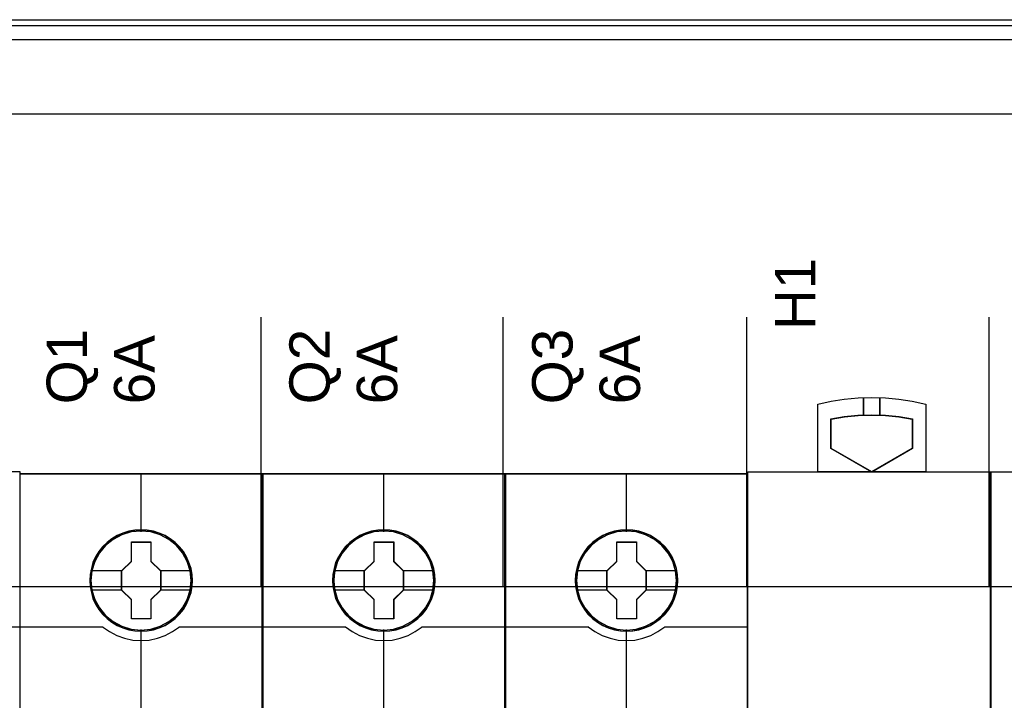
# Model space of a CAD drawing. Extents: x -558982 to 5119495, y -5290134 to 97908.
# Tile 96 of 256: x -478522 to -477792, y -20848 to -20344. Entities that reach past the tile are written whole.
import ezdxf

# ---------------------------------------------------------------- set-up
doc = ezdxf.new("R2010")
doc.units = 0
doc.header["$MEASUREMENT"] = 0
doc.layers.get('0').update_dxf_attribs({"color": 252})
doc.layers.add('45', color=8, linetype='Continuous')
doc.layers.add('50', color=7, linetype='Continuous')
doc.styles.get("Standard").update_dxf_attribs({"font": 'arial.ttf', "bigfont": 'BIGFONT.SHX'})

# ---------------------------------------------------------------- blocks, each defined once
blk = doc.blocks.new('*U1040')
at = {"layer": '50', "color": 7}
for points in [[(55.98194, -85.921426), (391.762235, -85.921426), (391.762235, -735.000783), (55.98194, -735.000783), (55.98194, -85.921426)], [(59.825943, -92.486155), (387.918232, -92.486155), (387.918232, -379.414356), (59.825943, -379.414356), (59.825943, -92.486155)]]:
    blk.add_lwpolyline(points, dxfattribs=at)
blk = doc.blocks.new('*U1042')
at = {"layer": '50', "color": 7}
for points in [[(64.001505, -85.500372), (383.999821, -85.500372)], [(379.969373, -86.991273), (67.968952, -86.991273)], [(379.969373, -86.991273), (67.968952, -86.991273)], [(61.983887, -127.5157), (386.017439, -127.5157)], [(379.969373, -86.991273), (67.968952, -86.991273)], [(61.983887, -127.5157), (386.017439, -127.5157)], [(133.909161, -127.558071), (133.909161, -107.546106)], [(151.864631, -127.558071), (151.864631, -107.546106)], [(169.926144, -127.558071), (169.926144, -107.546106)], [(187.900172, -127.558071), (187.900172, -107.546106)]]:
    blk.add_lwpolyline(points, dxfattribs=at)
blk = doc.blocks.new('*U1044')
at = {"layer": '45', "color": 7}
blk.add_lwpolyline([(79.996615, -118.986054), (98.004586, -118.986054), (98.004586, -118.986054), (116.00671, -118.986054), (116.00671, -118.986054), (116.00671, -202.010419), (116.00671, -202.010419), (98.004586, -202.010419), (98.004586, -202.010419), (79.996615, -202.010419), (79.996615, -202.010419), (61.994491, -202.010419), (61.994491, -202.010419), (61.994491, -118.986054), (61.994491, -118.986054), (79.996615, -118.986054), (79.996615, -118.986054)], close=True, dxfattribs=at)
at = {"layer": '45', "color": 251}
blk.add_lwpolyline([(109.821842, -130.492205), (116.00671, -130.492205)], dxfattribs=at)
blk = doc.blocks.new('*U1045')
at = {"layer": '45', "color": 7}
for points in [[(133.996645, -119.158183), (116.00671, -119.158183), (116.00671, -200.929979), (133.996645, -200.929979), (133.996645, -119.158183)], [(133.975436, -119.179368), (116.025268, -119.179368), (116.025268, -200.908794), (133.975436, -200.908794), (133.975436, -119.179368)], [(128.808566, -127.065624), (128.786238, -126.613831), (128.713673, -126.162037), (128.557379, -125.726773), (128.373174, -125.308038), (128.138732, -124.916851), (127.859635, -124.569741), (127.524718, -124.25018), (127.15631, -123.969186), (126.787901, -123.726761), (126.352509, -123.539432), (125.917117, -123.412709), (125.459397, -123.324554), (125.00726, -123.302516), (124.54954, -123.324554), (124.102984, -123.412709), (123.650846, -123.539432), (123.237782, -123.726761), (122.847046, -123.969186), (122.484219, -124.25018), (122.14372, -124.569741), (121.881369, -124.916851), (121.635763, -125.308038), (121.434813, -125.726773), (121.317592, -126.162037), (121.228281, -126.613831), (121.194789, -127.065624), (121.228281, -127.511908), (121.317592, -127.952682), (121.434813, -128.387946), (121.635763, -128.801172), (121.881369, -129.197868), (122.14372, -129.555997), (122.484219, -129.875558), (122.847046, -130.156552), (123.237782, -130.387958), (123.650846, -130.575287), (124.102984, -130.707519), (124.54954, -130.801184), (125.00726, -130.823222), (125.459397, -130.801184), (125.917117, -130.707519), (126.352509, -130.575287), (126.787901, -130.387958), (127.15631, -130.156552), (127.524718, -129.875558), (127.859635, -129.555997), (128.138732, -129.197868), (128.373174, -128.801172), (128.557379, -128.387946), (128.713673, -127.952682), (128.786238, -127.511908), (128.808566, -127.065624)], [(128.808566, -127.065624), (128.786238, -126.613831), (128.713673, -126.162037), (128.557379, -125.726773), (128.373174, -125.308038), (128.138732, -124.916851), (127.859635, -124.569741), (127.524718, -124.25018), (127.15631, -123.969186), (126.787901, -123.726761), (126.352509, -123.539432), (125.917117, -123.412709), (125.459397, -123.324554), (125.00726, -123.302516), (124.54954, -123.324554), (124.102984, -123.412709), (123.650846, -123.539432), (123.237782, -123.726761), (122.847046, -123.969186), (122.484219, -124.25018), (122.14372, -124.569741), (121.881369, -124.916851), (121.635763, -125.308038), (121.434813, -125.726773), (121.317592, -126.162037), (121.228281, -126.613831), (121.194789, -127.065624), (121.228281, -127.511908), (121.317592, -127.952682), (121.434813, -128.387946), (121.635763, -128.801172), (121.881369, -129.197868), (122.14372, -129.555997), (122.484219, -129.875558), (122.847046, -130.156552), (123.237782, -130.387958), (123.650846, -130.575287), (124.102984, -130.707519), (124.54954, -130.801184), (125.00726, -130.823222), (125.459397, -130.801184), (125.917117, -130.707519), (126.352509, -130.575287), (126.787901, -130.387958), (127.15631, -130.156552), (127.524718, -129.875558), (127.859635, -129.555997), (128.138732, -129.197868), (128.373174, -128.801172), (128.557379, -128.387946), (128.713673, -127.952682), (128.786238, -127.511908), (128.808566, -127.065624)], [(124.286472, -124.20553), (125.739076, -124.20553), (125.739076, -125.635029), (126.459748, -126.341499), (126.459748, -127.770998), (125.739076, -128.488507), (125.739076, -129.906967), (124.286472, -129.906967), (124.286472, -128.488507), (123.54891, -127.770998), (123.54891, -126.341499), (124.286472, -125.635029), (124.286472, -124.20553)], [(124.286472, -124.20553), (125.739076, -124.20553), (125.739076, -124.20553), (125.739076, -125.635029), (125.739076, -125.635029), (126.459748, -126.341499), (126.459748, -126.341499), (126.459748, -127.770998), (126.459748, -127.770998), (125.739076, -128.488507), (125.739076, -128.488507), (125.739076, -129.906967), (125.739076, -129.906967), (124.286472, -129.906967), (124.286472, -129.906967), (124.286472, -128.488507), (124.286472, -128.488507), (123.54891, -127.770998), (123.54891, -127.770998), (123.54891, -126.341499), (123.54891, -126.341499), (124.286472, -125.635029), (124.286472, -125.635029), (124.286472, -124.20553), (124.286472, -124.20553)], [(124.295625, -124.224067), (125.729708, -124.224067), (125.729708, -125.64427), (126.44119, -126.346147), (126.44119, -127.76635), (125.729708, -128.479194), (125.729708, -129.88843), (124.295625, -129.88843), (124.295625, -128.479194), (123.567467, -127.76635), (123.567467, -126.346147), (124.295625, -125.64427), (124.295625, -124.224067)]]:
    blk.add_lwpolyline(points, close=True, dxfattribs=at)
at = {"layer": '45', "color": 139}
for points in [[(133.996645, -119.158183), (116.00671, -119.158183), (116.00671, -200.929979), (133.996645, -200.929979), (133.996645, -119.158183)], [(128.790009, -127.064285), (128.76779, -126.614878), (128.695578, -126.165471), (128.540046, -125.732506), (128.356739, -125.315982), (128.12344, -124.926861), (127.845703, -124.581585), (127.512419, -124.263712), (127.145806, -123.984202), (126.779194, -123.743057), (126.345924, -123.556717), (125.912655, -123.430664), (125.457166, -123.342975), (125.007232, -123.321053), (124.551744, -123.342975), (124.107365, -123.430664), (123.657431, -123.556717), (123.24638, -123.743057), (122.857549, -123.984202), (122.496491, -124.263712), (122.157652, -124.581585), (121.896579, -124.926861), (121.652171, -125.315982), (121.4522, -125.732506), (121.335551, -126.165471), (121.246675, -126.614878), (121.213346, -127.064285), (121.246675, -127.508212), (121.335551, -127.946658), (121.4522, -128.379623), (121.652171, -128.790666), (121.896579, -129.185268), (122.157652, -129.541505), (122.496491, -129.859378), (122.857549, -130.138888), (123.24638, -130.369072), (123.657431, -130.555411), (124.107365, -130.686945), (124.551744, -130.780115), (125.007232, -130.802037), (125.457166, -130.780115), (125.912655, -130.686945), (126.345924, -130.555411), (126.779194, -130.369072), (127.145806, -130.138888), (127.512419, -129.859378), (127.845703, -129.541505), (128.12344, -129.185268), (128.356739, -128.790666), (128.540046, -128.379623), (128.695578, -127.946658), (128.76779, -127.508212), (128.790009, -127.064285)], [(128.721082, -127.065517), (128.642896, -126.343578), (128.436263, -125.660216), (128.095597, -125.026452), (127.626482, -124.469843), (127.068013, -124.012431), (126.425774, -123.676261), (125.727687, -123.461332), (125.001678, -123.3952), (124.275668, -123.461332), (123.577581, -123.676261), (122.940927, -124.012431), (122.376873, -124.469843), (121.907759, -125.026452), (121.567093, -125.660216), (121.360459, -126.343578), (121.282273, -127.065517), (121.360459, -127.781945), (121.567093, -128.470819), (121.907759, -129.099071), (122.376873, -129.655681), (122.940927, -130.107582), (123.577581, -130.449263), (124.275668, -130.65868), (125.001678, -130.735834), (125.727687, -130.65868), (126.425774, -130.449263), (127.068013, -130.107582), (127.626482, -129.655681), (128.095597, -129.099071), (128.436263, -128.470819), (128.642896, -127.781945), (128.721082, -127.065517)], [(128.713129, -127.05879), (128.640548, -126.3426), (128.433973, -125.659464), (128.087819, -125.020402), (127.630003, -124.463977), (127.066108, -124.012226), (126.418465, -123.670658), (125.720575, -123.46131), (124.994769, -123.3952), (124.274546, -123.46131), (123.582239, -123.670658), (122.934597, -124.012226), (122.370701, -124.463977), (121.912885, -125.020402), (121.566731, -125.659464), (121.354573, -126.3426), (121.287575, -127.05879), (121.354573, -127.774981), (121.566731, -128.463626), (121.912885, -129.09167), (122.370701, -129.653604), (122.934597, -130.105355), (123.582239, -130.441413), (124.274546, -130.65627), (124.994769, -130.72789), (125.720575, -130.65627), (126.418465, -130.441413), (127.066108, -130.105355), (127.630003, -129.653604), (128.087819, -129.09167), (128.433973, -128.463626), (128.640548, -127.774981), (128.713129, -127.05879)]]:
    blk.add_lwpolyline(points, close=True, dxfattribs=at)
for points in [[(124.975167, -119.158183), (124.975167, -123.440219)], [(116.00671, -130.486909), (122.19423, -130.486909)], [(122.154464, -130.486909), (122.657901, -130.845599), (123.206087, -131.135967), (123.782242, -131.33524), (124.39196, -131.471883), (124.996084, -131.511738), (125.611395, -131.471883), (126.221113, -131.33524), (126.797268, -131.135967), (127.334267, -130.845599), (127.848891, -130.486909)], [(124.975167, -130.682871), (124.975167, -137.912283)], [(127.806474, -130.486909), (133.996645, -130.486909)]]:
    blk.add_lwpolyline(points, dxfattribs=at)
at = {"layer": '45', "color": 7}
for points in [[(121.266367, -126.326687), (123.588675, -126.326687)], [(126.419982, -126.326687), (128.736988, -126.326687)], [(121.266367, -127.746088), (123.588675, -127.746088)], [(126.419982, -127.746088), (128.736988, -127.746088)]]:
    blk.add_lwpolyline(points, dxfattribs=at)
blk = doc.blocks.new('*U1046')
at = {"layer": '45', "color": 7}
for points in [[(151.994532, -119.158183), (134.007249, -119.158183), (134.007249, -200.929979), (151.994532, -200.929979), (151.994532, -119.158183)], [(146.809105, -127.065624), (146.786769, -126.613831), (146.714178, -126.162037), (146.55783, -125.726773), (146.373561, -125.308038), (146.139038, -124.916851), (145.859843, -124.569741), (145.52481, -124.25018), (145.156273, -123.969186), (144.787736, -123.726761), (144.352192, -123.539432), (143.916649, -123.412709), (143.45877, -123.324554), (143.006474, -123.302516), (142.548595, -123.324554), (142.101884, -123.412709), (141.649589, -123.539432), (141.236381, -123.726761), (140.845508, -123.969186), (140.482555, -124.25018), (140.141938, -124.569741), (139.879495, -124.916851), (139.633804, -125.308038), (139.432784, -125.726773), (139.315522, -126.162037), (139.22618, -126.613831), (139.192677, -127.065624), (139.22618, -127.511908), (139.315522, -127.952682), (139.432784, -128.387946), (139.633804, -128.801172), (139.879495, -129.197868), (140.141938, -129.555997), (140.482555, -129.875558), (140.845508, -130.156552), (141.236381, -130.387958), (141.649589, -130.575287), (142.101884, -130.707519), (142.548595, -130.801184), (143.006474, -130.823222), (143.45877, -130.801184), (143.916649, -130.707519), (144.352192, -130.575287), (144.787736, -130.387958), (145.156273, -130.156552), (145.52481, -129.875558), (145.859843, -129.555997), (146.139038, -129.197868), (146.373561, -128.801172), (146.55783, -128.387946), (146.714178, -127.952682), (146.786769, -127.511908), (146.809105, -127.065624)], [(146.809105, -127.065624), (146.786769, -126.613831), (146.714178, -126.162037), (146.55783, -125.726773), (146.373561, -125.308038), (146.139038, -124.916851), (145.859843, -124.569741), (145.52481, -124.25018), (145.156273, -123.969186), (144.787736, -123.726761), (144.352192, -123.539432), (143.916649, -123.412709), (143.45877, -123.324554), (143.006474, -123.302516), (142.548595, -123.324554), (142.101884, -123.412709), (141.649589, -123.539432), (141.236381, -123.726761), (140.845508, -123.969186), (140.482555, -124.25018), (140.141938, -124.569741), (139.879495, -124.916851), (139.633804, -125.308038), (139.432784, -125.726773), (139.315522, -126.162037), (139.22618, -126.613831), (139.192677, -127.065624), (139.22618, -127.511908), (139.315522, -127.952682), (139.432784, -128.387946), (139.633804, -128.801172), (139.879495, -129.197868), (140.141938, -129.555997), (140.482555, -129.875558), (140.845508, -130.156552), (141.236381, -130.387958), (141.649589, -130.575287), (142.101884, -130.707519), (142.548595, -130.801184), (143.006474, -130.823222), (143.45877, -130.801184), (143.916649, -130.707519), (144.352192, -130.575287), (144.787736, -130.387958), (145.156273, -130.156552), (145.52481, -129.875558), (145.859843, -129.555997), (146.139038, -129.197868), (146.373561, -128.801172), (146.55783, -128.387946), (146.714178, -127.952682), (146.786769, -127.511908), (146.809105, -127.065624)], [(142.285031, -124.20553), (143.738958, -124.20553), (143.738958, -125.635029), (144.460286, -126.341499), (144.460286, -127.770998), (143.738958, -128.488507), (143.738958, -129.906967), (142.285031, -129.906967), (142.285031, -128.488507), (141.546797, -127.770998), (141.546797, -126.341499), (142.285031, -125.635029), (142.285031, -124.20553)], [(142.285031, -124.20553), (143.738958, -124.20553), (143.738958, -124.20553), (143.738958, -125.635029), (143.738958, -125.635029), (144.460286, -126.341499), (144.460286, -126.341499), (144.460286, -127.770998), (144.460286, -127.770998), (143.738958, -128.488507), (143.738958, -128.488507), (143.738958, -129.906967), (143.738958, -129.906967), (142.285031, -129.906967), (142.285031, -129.906967), (142.285031, -128.488507), (142.285031, -128.488507), (141.546797, -127.770998), (141.546797, -127.770998), (141.546797, -126.341499), (141.546797, -126.341499), (142.285031, -125.635029), (142.285031, -125.635029), (142.285031, -124.20553), (142.285031, -124.20553)], [(142.296164, -124.224067), (143.730246, -124.224067), (143.730246, -125.64427), (144.441729, -126.346147), (144.441729, -127.76635), (143.730246, -128.479194), (143.730246, -129.88843), (142.296164, -129.88843), (142.296164, -128.479194), (141.568005, -127.76635), (141.568005, -126.346147), (142.296164, -125.64427), (142.296164, -124.224067)]]:
    blk.add_lwpolyline(points, close=True, dxfattribs=at)
at = {"layer": '45', "color": 139}
for points in [[(151.994532, -119.158183), (134.007249, -119.158183), (134.007249, -200.929979), (151.994532, -200.929979), (151.994532, -119.158183)], [(146.790547, -127.064285), (146.768328, -126.614878), (146.696117, -126.165471), (146.540584, -125.732506), (146.357278, -125.315982), (146.123979, -124.926861), (145.846242, -124.581585), (145.512958, -124.263712), (145.146345, -123.984202), (144.779732, -123.743057), (144.346463, -123.556717), (143.913193, -123.430664), (143.457705, -123.342975), (143.007771, -123.321053), (142.552282, -123.342975), (142.107903, -123.430664), (141.65797, -123.556717), (141.246919, -123.743057), (140.858087, -123.984202), (140.497029, -124.263712), (140.15819, -124.581585), (139.897118, -124.926861), (139.652709, -125.315982), (139.452739, -125.732506), (139.336089, -126.165471), (139.247213, -126.614878), (139.213885, -127.064285), (139.247213, -127.508212), (139.336089, -127.946658), (139.452739, -128.379623), (139.652709, -128.790666), (139.897118, -129.185268), (140.15819, -129.541505), (140.497029, -129.859378), (140.858087, -130.138888), (141.246919, -130.369072), (141.65797, -130.555411), (142.107903, -130.686945), (142.552282, -130.780115), (143.007771, -130.802037), (143.457705, -130.780115), (143.913193, -130.686945), (144.346463, -130.555411), (144.779732, -130.369072), (145.146345, -130.138888), (145.512958, -129.859378), (145.846242, -129.541505), (146.123979, -129.185268), (146.357278, -128.790666), (146.540584, -128.379623), (146.696117, -127.946658), (146.768328, -127.508212), (146.790547, -127.064285)], [(146.718969, -127.065517), (146.640812, -126.343578), (146.434252, -125.660216), (146.093707, -125.026452), (145.62476, -124.469843), (145.06649, -124.012431), (144.424479, -123.676261), (143.726642, -123.461332), (143.000891, -123.3952), (142.275139, -123.461332), (141.577302, -123.676261), (140.940874, -124.012431), (140.377021, -124.469843), (139.908074, -125.026452), (139.56753, -125.660216), (139.36097, -126.343578), (139.282812, -127.065517), (139.36097, -127.781945), (139.56753, -128.470819), (139.908074, -129.099071), (140.377021, -129.655681), (140.940874, -130.107582), (141.577302, -130.449263), (142.275139, -130.65868), (143.000891, -130.735834), (143.726642, -130.65868), (144.424479, -130.449263), (145.06649, -130.107582), (145.62476, -129.655681), (146.093707, -129.099071), (146.434252, -128.470819), (146.640812, -127.781945), (146.718969, -127.065517)], [(146.713667, -127.05879), (146.641087, -126.3426), (146.434511, -125.659464), (146.088358, -125.020402), (145.630541, -124.463977), (145.066646, -124.012226), (144.419004, -123.670658), (143.721113, -123.46131), (142.995307, -123.3952), (142.275085, -123.46131), (141.582777, -123.670658), (140.935135, -124.012226), (140.37124, -124.463977), (139.913424, -125.020402), (139.56727, -125.659464), (139.355111, -126.3426), (139.288114, -127.05879), (139.355111, -127.774981), (139.56727, -128.463626), (139.913424, -129.09167), (140.37124, -129.653604), (140.935135, -130.105355), (141.582777, -130.441413), (142.275085, -130.65627), (142.995307, -130.72789), (143.721113, -130.65627), (144.419004, -130.441413), (145.066646, -130.105355), (145.630541, -129.653604), (146.088358, -129.09167), (146.434511, -128.463626), (146.641087, -127.774981), (146.713667, -127.05879)]]:
    blk.add_lwpolyline(points, close=True, dxfattribs=at)
at = {"layer": '45', "color": 59}
blk.add_lwpolyline([(151.975975, -119.179368), (134.025806, -119.179368), (134.025806, -200.908794), (151.975975, -200.908794), (151.975975, -119.179368)], close=True, dxfattribs=at)
at = {"layer": '45', "color": 139}
for points in [[(142.975706, -119.158183), (142.975706, -123.440219)], [(134.007249, -130.486909), (140.194768, -130.486909)], [(140.155003, -130.486909), (140.658439, -130.845599), (141.206626, -131.135967), (141.782781, -131.33524), (142.392499, -131.471883), (142.996622, -131.511738), (143.611934, -131.471883), (144.221651, -131.33524), (144.797806, -131.135967), (145.334805, -130.845599), (145.849429, -130.486909)], [(142.975706, -130.682871), (142.975706, -137.912283)], [(145.807013, -130.486909), (151.994532, -130.486909)]]:
    blk.add_lwpolyline(points, dxfattribs=at)
at = {"layer": '45', "color": 7}
for points in [[(139.266906, -126.326687), (141.589214, -126.326687)], [(144.41787, -126.326687), (146.737527, -126.326687)], [(139.266906, -127.746088), (141.589214, -127.746088)], [(144.41787, -127.746088), (146.737527, -127.746088)]]:
    blk.add_lwpolyline(points, dxfattribs=at)
blk = doc.blocks.new('*U1047')
at = {"layer": '45', "color": 7}
for points in [[(169.995071, -119.158183), (152.007787, -119.158183), (152.007787, -200.929979), (169.995071, -200.929979), (169.995071, -119.158183)], [(164.809643, -127.065624), (164.787308, -126.613831), (164.714717, -126.162037), (164.558368, -125.726773), (164.3741, -125.308038), (164.139576, -124.916851), (163.860382, -124.569741), (163.525348, -124.25018), (163.156811, -123.969186), (162.788274, -123.726761), (162.352731, -123.539432), (161.917187, -123.412709), (161.459308, -123.324554), (161.007013, -123.302516), (160.549134, -123.324554), (160.102423, -123.412709), (159.650127, -123.539432), (159.236919, -123.726761), (158.846047, -123.969186), (158.483094, -124.25018), (158.142477, -124.569741), (157.880034, -124.916851), (157.634342, -125.308038), (157.433322, -125.726773), (157.316061, -126.162037), (157.226718, -126.613831), (157.193215, -127.065624), (157.226718, -127.511908), (157.316061, -127.952682), (157.433322, -128.387946), (157.634342, -128.801172), (157.880034, -129.197868), (158.142477, -129.555997), (158.483094, -129.875558), (158.846047, -130.156552), (159.236919, -130.387958), (159.650127, -130.575287), (160.102423, -130.707519), (160.549134, -130.801184), (161.007013, -130.823222), (161.459308, -130.801184), (161.917187, -130.707519), (162.352731, -130.575287), (162.788274, -130.387958), (163.156811, -130.156552), (163.525348, -129.875558), (163.860382, -129.555997), (164.139576, -129.197868), (164.3741, -128.801172), (164.558368, -128.387946), (164.714717, -127.952682), (164.787308, -127.511908), (164.809643, -127.065624)], [(164.809643, -127.065624), (164.787308, -126.613831), (164.714717, -126.162037), (164.558368, -125.726773), (164.3741, -125.308038), (164.139576, -124.916851), (163.860382, -124.569741), (163.525348, -124.25018), (163.156811, -123.969186), (162.788274, -123.726761), (162.352731, -123.539432), (161.917187, -123.412709), (161.459308, -123.324554), (161.007013, -123.302516), (160.549134, -123.324554), (160.102423, -123.412709), (159.650127, -123.539432), (159.236919, -123.726761), (158.846047, -123.969186), (158.483094, -124.25018), (158.142477, -124.569741), (157.880034, -124.916851), (157.634342, -125.308038), (157.433322, -125.726773), (157.316061, -126.162037), (157.226718, -126.613831), (157.193215, -127.065624), (157.226718, -127.511908), (157.316061, -127.952682), (157.433322, -128.387946), (157.634342, -128.801172), (157.880034, -129.197868), (158.142477, -129.555997), (158.483094, -129.875558), (158.846047, -130.156552), (159.236919, -130.387958), (159.650127, -130.575287), (160.102423, -130.707519), (160.549134, -130.801184), (161.007013, -130.823222), (161.459308, -130.801184), (161.917187, -130.707519), (162.352731, -130.575287), (162.788274, -130.387958), (163.156811, -130.156552), (163.525348, -129.875558), (163.860382, -129.555997), (164.139576, -129.197868), (164.3741, -128.801172), (164.558368, -128.387946), (164.714717, -127.952682), (164.787308, -127.511908), (164.809643, -127.065624)], [(160.28557, -124.20553), (161.739497, -124.20553), (161.739497, -125.635029), (162.460825, -126.341499), (162.460825, -127.770998), (161.739497, -128.488507), (161.739497, -129.906967), (160.28557, -129.906967), (160.28557, -128.488507), (159.547336, -127.770998), (159.547336, -126.341499), (160.28557, -125.635029), (160.28557, -124.20553)], [(160.28557, -124.20553), (161.739497, -124.20553), (161.739497, -124.20553), (161.739497, -125.635029), (161.739497, -125.635029), (162.460825, -126.341499), (162.460825, -126.341499), (162.460825, -127.770998), (162.460825, -127.770998), (161.739497, -128.488507), (161.739497, -128.488507), (161.739497, -129.906967), (161.739497, -129.906967), (160.28557, -129.906967), (160.28557, -129.906967), (160.28557, -128.488507), (160.28557, -128.488507), (159.547336, -127.770998), (159.547336, -127.770998), (159.547336, -126.341499), (159.547336, -126.341499), (160.28557, -125.635029), (160.28557, -125.635029), (160.28557, -124.20553), (160.28557, -124.20553)], [(160.294051, -124.224067), (161.728134, -124.224067), (161.728134, -125.64427), (162.439616, -126.346147), (162.439616, -127.76635), (161.728134, -128.479194), (161.728134, -129.88843), (160.294051, -129.88843), (160.294051, -128.479194), (159.565893, -127.76635), (159.565893, -126.346147), (160.294051, -125.64427), (160.294051, -124.224067)]]:
    blk.add_lwpolyline(points, close=True, dxfattribs=at)
at = {"layer": '45', "color": 139}
for points in [[(169.995071, -119.158183), (152.007787, -119.158183), (152.007787, -200.929979), (169.995071, -200.929979), (169.995071, -119.158183)], [(164.788435, -127.064285), (164.766216, -126.614878), (164.694004, -126.165471), (164.538472, -125.732506), (164.355165, -125.315982), (164.121866, -124.926861), (163.844129, -124.581585), (163.510845, -124.263712), (163.144232, -123.984202), (162.77762, -123.743057), (162.34435, -123.556717), (161.911081, -123.430664), (161.455592, -123.342975), (161.005658, -123.321053), (160.55017, -123.342975), (160.105791, -123.430664), (159.655857, -123.556717), (159.244806, -123.743057), (158.855975, -123.984202), (158.494917, -124.263712), (158.156078, -124.581585), (157.895005, -124.926861), (157.650597, -125.315982), (157.450626, -125.732506), (157.333976, -126.165471), (157.245101, -126.614878), (157.211772, -127.064285), (157.245101, -127.508212), (157.333976, -127.946658), (157.450626, -128.379623), (157.650597, -128.790666), (157.895005, -129.185268), (158.156078, -129.541505), (158.494917, -129.859378), (158.855975, -130.138888), (159.244806, -130.369072), (159.655857, -130.555411), (160.105791, -130.686945), (160.55017, -130.780115), (161.005658, -130.802037), (161.455592, -130.780115), (161.911081, -130.686945), (162.34435, -130.555411), (162.77762, -130.369072), (163.144232, -130.138888), (163.510845, -129.859378), (163.844129, -129.541505), (164.121866, -129.185268), (164.355165, -128.790666), (164.538472, -128.379623), (164.694004, -127.946658), (164.766216, -127.508212), (164.788435, -127.064285)], [(164.719508, -127.065517), (164.64135, -126.343578), (164.43479, -125.660216), (164.094245, -125.026452), (163.625299, -124.469843), (163.067028, -124.012431), (162.425018, -123.676261), (161.72718, -123.461332), (161.001429, -123.3952), (160.275678, -123.461332), (159.57784, -123.676261), (158.941412, -124.012431), (158.37756, -124.469843), (157.908613, -125.026452), (157.568068, -125.660216), (157.361508, -126.343578), (157.28335, -127.065517), (157.361508, -127.781945), (157.568068, -128.470819), (157.908613, -129.099071), (158.37756, -129.655681), (158.941412, -130.107582), (159.57784, -130.449263), (160.275678, -130.65868), (161.001429, -130.735834), (161.72718, -130.65868), (162.425018, -130.449263), (163.067028, -130.107582), (163.625299, -129.655681), (164.094245, -129.099071), (164.43479, -128.470819), (164.64135, -127.781945), (164.719508, -127.065517)], [(164.714206, -127.05879), (164.641625, -126.3426), (164.43505, -125.659464), (164.088896, -125.020402), (163.63108, -124.463977), (163.067185, -124.012226), (162.419542, -123.670658), (161.721652, -123.46131), (160.995846, -123.3952), (160.275623, -123.46131), (159.583316, -123.670658), (158.935674, -124.012226), (158.371778, -124.463977), (157.913962, -125.020402), (157.567808, -125.659464), (157.35565, -126.3426), (157.288652, -127.05879), (157.35565, -127.774981), (157.567808, -128.463626), (157.913962, -129.09167), (158.371778, -129.653604), (158.935674, -130.105355), (159.583316, -130.441413), (160.275623, -130.65627), (160.995846, -130.72789), (161.721652, -130.65627), (162.419542, -130.441413), (163.067185, -130.105355), (163.63108, -129.653604), (164.088896, -129.09167), (164.43505, -128.463626), (164.641625, -127.774981), (164.714206, -127.05879)]]:
    blk.add_lwpolyline(points, close=True, dxfattribs=at)
at = {"layer": '45', "color": 59}
blk.add_lwpolyline([(169.976513, -119.179368), (152.026345, -119.179368), (152.026345, -200.908794), (169.976513, -200.908794), (169.976513, -119.179368)], close=True, dxfattribs=at)
at = {"layer": '45', "color": 139}
for points in [[(160.976244, -119.158183), (160.976244, -123.440219)], [(152.007787, -130.486909), (158.195307, -130.486909)], [(158.15289, -130.486909), (158.656327, -130.845599), (159.204513, -131.135967), (159.780668, -131.33524), (160.390386, -131.471883), (160.99451, -131.511738), (161.609821, -131.471883), (162.219539, -131.33524), (162.795694, -131.135967), (163.332693, -130.845599), (163.847317, -130.486909)], [(160.976244, -130.682871), (160.976244, -137.912283)], [(163.807551, -130.486909), (169.995071, -130.486909)]]:
    blk.add_lwpolyline(points, dxfattribs=at)
at = {"layer": '45', "color": 7}
for points in [[(157.264793, -126.326687), (159.589752, -126.326687)], [(162.418408, -126.326687), (164.735414, -126.326687)], [(157.264793, -127.746088), (159.589752, -127.746088)], [(162.418408, -127.746088), (164.735414, -127.746088)]]:
    blk.add_lwpolyline(points, dxfattribs=at)
blk = doc.blocks.new('*U1048')
at = {"layer": '45', "color": 7}
for points in [[(175.177847, -119.007239), (175.177847, -114.003562), (175.177847, -114.003562), (176.172296, -113.780916), (177.149195, -113.628579), (178.172892, -113.528974), (179.184889, -113.493819), (180.196887, -113.528974), (181.197185, -113.628579), (182.191633, -113.780916), (183.191931, -114.003562), (183.191931, -114.003562), (183.191931, -119.007239), (175.177847, -119.007239)], [(178.565872, -114.82848), (178.565872, -113.512356), (178.565872, -114.82848)], [(179.780047, -114.82848), (179.780047, -113.512356), (179.780047, -114.82848)], [(180.206699, -114.805212), (181.216101, -114.906173), (182.213698, -115.078402), (182.213698, -117.275801), (179.18549, -119.03372), (176.145476, -117.275801), (176.145476, -115.078402), (177.148976, -114.906173), (178.164281, -114.805212), (179.18549, -114.775517), (180.206699, -114.805212)], [(176.171986, -117.271184), (176.171986, -115.101116), (176.171986, -115.101116), (177.166718, -114.93103), (178.173152, -114.831324), (179.185438, -114.801999), (180.197724, -114.831324), (181.198308, -114.93103), (182.187188, -115.101116), (182.187188, -115.101116), (182.187188, -117.271184), (182.187188, -117.271184), (179.185438, -119.007239), (179.185438, -119.007239), (176.171986, -117.271184), (176.171986, -117.271184)], [(169.995071, -118.993998), (188.008864, -118.993998), (188.008864, -118.993998), (188.008864, -201.999826), (188.008864, -201.999826), (169.995071, -201.999826), (169.995071, -201.999826), (169.995071, -118.993998), (169.995071, -118.993998)]]:
    blk.add_lwpolyline(points, close=True, dxfattribs=at)
at = {"layer": '45', "color": 59}
blk.add_lwpolyline([(170.000373, -118.999294), (188.003562, -118.999294), (188.003562, -201.99453), (170.000373, -201.99453), (170.000373, -118.999294)], close=True, dxfattribs=at)
blk = doc.blocks.new('*U1049')
at = {"layer": '45', "color": 7}
for points in [[(187.995609, -118.993998), (206.006752, -118.993998), (206.006752, -118.993998), (206.006752, -201.999826), (206.006752, -201.999826), (187.995609, -201.999826), (187.995609, -201.999826), (187.995609, -118.993998), (187.995609, -118.993998)], [(188.000911, -118.999294), (206.00145, -118.999294), (206.00145, -201.99453), (188.000911, -201.99453), (188.000911, -118.999294)]]:
    blk.add_lwpolyline(points, close=True, dxfattribs=at)

msp = doc.modelspace()

# ---------------------------------------------------------------- block references
at = {"xscale": 10, "yscale": 10, "zscale": 10}
for name in ['*U1040', '*U1042', '*U1044', '*U1049']:
    msp.add_blockref(name, (-479682.25, -19489.05), dxfattribs=at)
ref = msp.add_blockref('*U1048', (-479682.25, -19489.05), dxfattribs=dict(xscale=10, yscale=10, zscale=10))
ref.add_attrib('Oznaczenie', 'H1', (-477932.25, -20574.05), dxfattribs={"height": 30, "rotation": 90, "flags": 2})
ref = msp.add_blockref('*U1045', (-479682.25, -19489.05), dxfattribs=dict(xscale=10, yscale=10, zscale=10))
ref.add_attrib('Oznaczenie', 'Q1', (-478472.25, -20629.05), dxfattribs={"height": 30, "rotation": 90, "flags": 2})
ref.add_attrib('Pr¹d znamionowy', '6A', (-478422.25, -20629.05), dxfattribs={"height": 30, "rotation": 90, "flags": 2})
ref = msp.add_blockref('*U1046', (-479682.25, -19489.05), dxfattribs=dict(xscale=10, yscale=10, zscale=10))
ref.add_attrib('Oznaczenie', 'Q2', (-478292.25, -20629.05), dxfattribs={"height": 30, "rotation": 90, "flags": 2})
ref.add_attrib('Pr¹d znamionowy', '6A', (-478242.25, -20629.05), dxfattribs={"height": 30, "rotation": 90, "flags": 2})
ref = msp.add_blockref('*U1047', (-479682.25, -19489.05), dxfattribs=dict(xscale=10, yscale=10, zscale=10))
ref.add_attrib('Oznaczenie', 'Q3', (-478112.25, -20629.05), dxfattribs={"height": 30, "rotation": 90, "flags": 2})
ref.add_attrib('Pr¹d znamionowy', '6A', (-478062.25, -20629.05), dxfattribs={"height": 30, "rotation": 90, "flags": 2})

doc.saveas('drawing.dxf')
